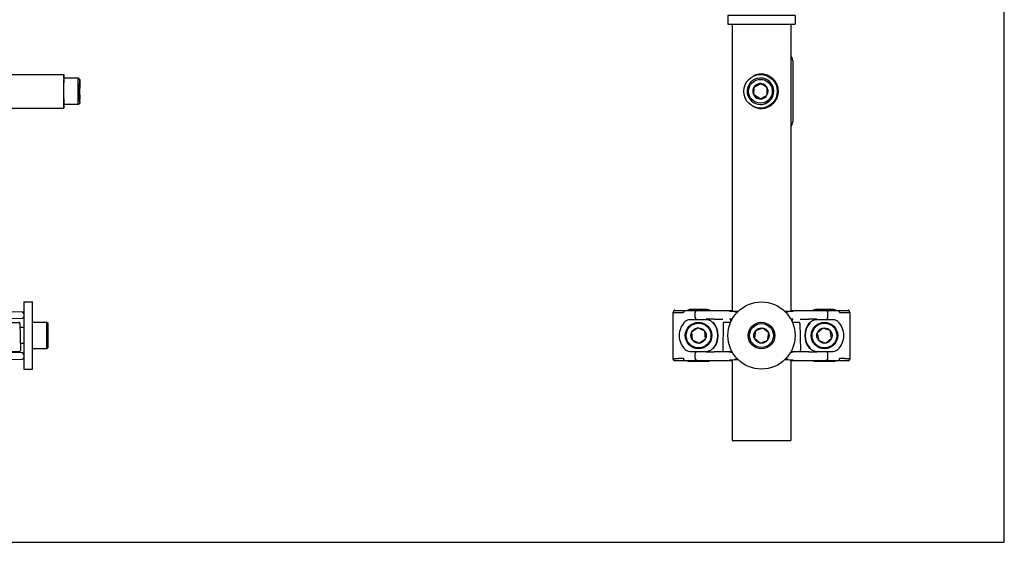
# Model space of a CAD drawing. Header units: inches. Extents: x 0 to 22, y 0 to 17.
# Tile 7 of 8: x 7.3 to 22, y 0 to 7.8. Entities that reach past the tile are written whole.
import ezdxf

# ---------------------------------------------------------------- set-up
doc = ezdxf.new("R2010")
doc.units = ezdxf.units.IN
doc.header["$LTSCALE"] = 1.21
doc.header["$MEASUREMENT"] = 0
doc.layers.get('0').update_dxf_attribs({"linetype": 'CONTINUOUS'})
for name, color, linetype in [('206380_1_BL3', 7, 'CONTINUOUS'), ('206381_206381_1_BL6', 7, 'CONTINUOUS'), ('206383_X26128_1_BL1', 7, 'CONTINUOUS'), ('206385_0_875OD_1_BL2', 7, 'CONTINUOUS'), ('206685_1_BL14', 7, 'CONTINUOUS'), ('206685_1_BL5', 7, 'CONTINUOUS'), ('206692_1_BL12', 7, 'CONTINUOUS'), ('807_2859_91760A321_1_BL8', 7, 'CONTINUOUS'), ('807_2859_91760A321_1_BL9', 7, 'CONTINUOUS'), ('911_710_911_710_1_BL11', 7, 'CONTINUOUS'), ('911_710_911_710_1_BL4', 7, 'CONTINUOUS'), ('9206XXM_9206150M_1_BL0', 7, 'CONTINUOUS'), ('9206XXM_920616M_1_BL7', 7, 'CONTINUOUS')]:
    doc.layers.add(name, color=color, linetype=linetype)

# ---------------------------------------------------------------- blocks, each defined once
blk = doc.blocks.new('9206XXM_9206150M_1_BL0', base_point=(10.317, 9.972))
at = {"layer": '9206XXM_9206150M_1_BL0', "color": 7, "linetype": 'CONTINUOUS'}
for p, q in [((8.212, 6.909), (7.995, 6.909)), ((8.212, 6.909), (8.212, 6.909)), ((8.231, 6.889), (8.212, 6.909)), ((7.994, 6.841), (7.994, 6.837)), ((8.231, 6.826), (8.231, 6.826)), ((8.231, 6.826), (8.231, 6.826)), ((8.231, 6.826), (8.231, 6.82)), ((8.231, 6.82), (8.231, 6.812)), ((8.231, 6.812), (8.231, 6.772)), ((8.231, 6.766), (8.232, 6.766)), ((8.233, 6.831), (8.233, 6.814)), ((8.233, 6.777), (8.233, 6.766)), ((8.233, 6.766), (8.233, 6.757)), ((18.269, 6.659), (18.273, 6.772)), ((18.273, 6.772), (18.272, 6.772)), ((18.372, 6.825), (18.273, 6.772)), ((8.231, 6.659), (8.231, 6.609)), ((8.231, 6.652), (8.232, 6.652)), ((8.231, 6.609), (8.231, 6.6)), ((8.231, 6.598), (8.232, 6.604)), ((8.231, 6.6), (8.231, 6.598)), ((8.231, 6.598), (8.231, 6.598)), ((8.232, 6.612), (8.232, 6.652)), ((8.232, 6.604), (8.232, 6.612)), ((8.233, 6.613), (8.233, 6.596)), ((18.269, 6.659), (18.268, 6.659)), ((18.365, 6.599), (18.269, 6.659)), ((8.212, 6.515), (7.995, 6.515)), ((8.231, 6.535), (8.212, 6.515)), ((8.212, 6.515), (8.212, 6.515))]:
    blk.add_line(p, q, dxfattribs=at)
blk.add_circle((18.368, 6.712), 0.177, dxfattribs=at)
for centre, radius, start, end in [((18.368, 6.712), 0.197, 298.1057, 269.9972), ((18.37, 6.712), 0.197, 270.0021, 89.9987), ((13.33, 6.805), 5.336, 179.1339, 179.6095), ((13.055, 6.795), 4.825, 179.1347, 179.6122), ((20.361, 6.712), 12.131, 179.7152, 180.2517), ((8.416, 6.674), 0.205, 153.4013, 154.5559), ((8.31, 6.841), 0.108, 222.4654, 223.8465), ((-3.898, 6.712), 12.131, 359.7152, 0.2517), ((-5.105, 6.733), 13.338, 0.1891, 0.3499), ((-11.553, 6.712), 19.786, 359.8256, 0.1283), ((18.368, 6.712), 0.114, 118.1045, 88.1027), ((6.105, 7.118), 12.172, 357.8367, 358.3717), ((5.784, 30.278), 26.617, 297.9808, 298.1033), ((18.368, 6.712), 0.114, 88.1035, 118.1058), ((4.988, 31.759), 28.299, 298.1109, 298.2257), ((6.256, -12.749), 23.021, 57.9617, 58.2446), ((6.302, 7.111), 12.172, 357.8367, 358.3717), ((8.416, 6.744), 0.205, 205.4579, 206.5716), ((8.3, 6.579), 0.1, 132.8366, 134.2017), ((-6.567, 6.698), 14.8, 359.6715, 359.8218), ((6.152, -12.917), 23.021, 57.9617, 58.2446), ((4.894, 31.949), 28.708, 297.9852, 298.0989), ((6.005, 29.86), 26.341, 298.1066, 298.23), ((3.407, 6.629), 4.825, 359.1347, 359.6122), ((18.368, 6.712), 0.197, 270.0006, 298.1063)]:
    blk.add_arc(centre, radius, start, end, dxfattribs=at)
for points, knots in [([(7.995, 6.909), (7.995, 6.909), (7.995, 6.909), (7.995, 6.909), (7.995, 6.909), (7.995, 6.909), (7.995, 6.908), (7.995, 6.908), (7.995, 6.907), (7.995, 6.907), (7.995, 6.906), (7.995, 6.904), (7.995, 6.903), (7.995, 6.901), (7.995, 6.899), (7.995, 6.896), (7.994, 6.891), (7.994, 6.888), (7.994, 6.886)], [0, 0, 0, 0, 0.001503, 0.004694, 0.009796, 0.016851, 0.02587, 0.036859, 0.064745, 0.100501, 0.144109, 0.195548, 0.254795, 0.321816, 0.39652, 0.568541, 0.769991, 1, 1, 1, 1]), ([(8.211, 6.886), (8.211, 6.888), (8.211, 6.891), (8.211, 6.896), (8.211, 6.899), (8.211, 6.901), (8.211, 6.903), (8.211, 6.904), (8.211, 6.906), (8.211, 6.907), (8.212, 6.907), (8.212, 6.908), (8.212, 6.908), (8.212, 6.909), (8.212, 6.909), (8.212, 6.909), (8.212, 6.909), (8.212, 6.909), (8.212, 6.909)], [0, 0, 0, 0, 0.230028, 0.431491, 0.603518, 0.67822, 0.745238, 0.804482, 0.855918, 0.899523, 0.935276, 0.963159, 0.974145, 0.983162, 0.990214, 0.995312, 0.9985, 1, 1, 1, 1]), ([(8.212, 6.515), (8.212, 6.515), (8.212, 6.515), (8.212, 6.515), (8.212, 6.515), (8.212, 6.516), (8.212, 6.516), (8.212, 6.516), (8.212, 6.517), (8.211, 6.517), (8.211, 6.518), (8.211, 6.52), (8.211, 6.521), (8.211, 6.524), (8.211, 6.526), (8.211, 6.529), (8.211, 6.532), (8.211, 6.535), (8.211, 6.541), (8.211, 6.548), (8.211, 6.557), (8.211, 6.568), (8.21, 6.579), (8.21, 6.592), (8.21, 6.605), (8.21, 6.619), (8.21, 6.639), (8.21, 6.665), (8.21, 6.697), (8.21, 6.729), (8.21, 6.761), (8.21, 6.791), (8.21, 6.82), (8.21, 6.845), (8.211, 6.867), (8.211, 6.88), (8.211, 6.886)], [0, 0, 0, 0, 0.000056, 0.000155, 0.000511, 0.00109, 0.001894, 0.002923, 0.004177, 0.005656, 0.00736, 0.011439, 0.016412, 0.02227, 0.029001, 0.036593, 0.045031, 0.054302, 0.064394, 0.086966, 0.11258, 0.141066, 0.172234, 0.205861, 0.241721, 0.27957, 0.319144, 0.402379, 0.489146, 0.577071, 0.663742, 0.746791, 0.823939, 0.893063, 0.952313, 1, 1, 1, 1]), ([(8.23, 6.593), (8.23, 6.611), (8.23, 6.65), (8.23, 6.71), (8.23, 6.771), (8.23, 6.81), (8.23, 6.828)], [0, 0, 0, 0, 0.231162, 0.498014, 0.76589, 1, 1, 1, 1]), ([(8.231, 6.889), (8.231, 6.889), (8.231, 6.889), (8.231, 6.889), (8.231, 6.889), (8.232, 6.889), (8.232, 6.889), (8.232, 6.888), (8.232, 6.888), (8.232, 6.887), (8.232, 6.886), (8.232, 6.885), (8.232, 6.883), (8.232, 6.88), (8.232, 6.877), (8.232, 6.874), (8.232, 6.87), (8.232, 6.865), (8.232, 6.86), (8.232, 6.853), (8.232, 6.843), (8.233, 6.835), (8.233, 6.831)], [0, 0, 0, 0, 0.000689, 0.001846, 0.003493, 0.005638, 0.011428, 0.019222, 0.029018, 0.040814, 0.054604, 0.070383, 0.107885, 0.153217, 0.206235, 0.266795, 0.334749, 0.409937, 0.492141, 0.581125, 0.778493, 1, 1, 1, 1]), ([(8.231, 6.868), (8.231, 6.87), (8.231, 6.873), (8.231, 6.877), (8.231, 6.881), (8.231, 6.884), (8.231, 6.885), (8.231, 6.886), (8.231, 6.887), (8.231, 6.888), (8.231, 6.888), (8.231, 6.889), (8.231, 6.889), (8.231, 6.889), (8.231, 6.889), (8.231, 6.889), (8.231, 6.889), (8.231, 6.889), (8.231, 6.889), (8.231, 6.889), (8.231, 6.889), (8.231, 6.889)], [0, 0, 0, 0, 0.233642, 0.437712, 0.611294, 0.753475, 0.812531, 0.863503, 0.906367, 0.941101, 0.955413, 0.967687, 0.977923, 0.986123, 0.992293, 0.994624, 0.996461, 0.997817, 0.998733, 0.999341, 1, 1, 1, 1]), ([(8.232, 6.766), (8.232, 6.773), (8.232, 6.783), (8.232, 6.796), (8.232, 6.804), (8.232, 6.811), (8.232, 6.817), (8.232, 6.821), (8.232, 6.823), (8.232, 6.824)], [0, 0, 0, 0, 0.364298, 0.52265, 0.66211, 0.780957, 0.877684, 0.951047, 1, 1, 1, 1]), ([(7.994, 6.6), (7.994, 6.594), (7.994, 6.584), (7.994, 6.573), (7.994, 6.565), (7.994, 6.557), (7.994, 6.55), (7.994, 6.544), (7.994, 6.538), (7.995, 6.533), (7.995, 6.528), (7.995, 6.525), (7.995, 6.522), (7.995, 6.521), (7.995, 6.52), (7.995, 6.519), (7.995, 6.518), (7.995, 6.517), (7.995, 6.516), (7.995, 6.516), (7.995, 6.516), (7.995, 6.515), (7.995, 6.515), (7.995, 6.515), (7.995, 6.515), (7.995, 6.515)], [0, 0, 0, 0, 0.22006, 0.321879, 0.417715, 0.507204, 0.590043, 0.665943, 0.734616, 0.795791, 0.84927, 0.894872, 0.914664, 0.932419, 0.948118, 0.961752, 0.973313, 0.982795, 0.990195, 0.993112, 0.995508, 0.997383, 0.998741, 0.999594, 1, 1, 1, 1]), ([(8.231, 6.535), (8.231, 6.535), (8.231, 6.535), (8.231, 6.535), (8.231, 6.535), (8.231, 6.535), (8.231, 6.535), (8.231, 6.535), (8.231, 6.535), (8.231, 6.536), (8.231, 6.536), (8.231, 6.536), (8.231, 6.537), (8.231, 6.538), (8.231, 6.539), (8.231, 6.541), (8.231, 6.543), (8.231, 6.546), (8.231, 6.55), (8.231, 6.554), (8.231, 6.558), (8.231, 6.563), (8.23, 6.571), (8.23, 6.581), (8.23, 6.589), (8.23, 6.593)], [0, 0, 0, 0, 0.000358, 0.000594, 0.000934, 0.001972, 0.003518, 0.005582, 0.008165, 0.01127, 0.014897, 0.023717, 0.034621, 0.047606, 0.062667, 0.09899, 0.143503, 0.196056, 0.256494, 0.324661, 0.400393, 0.483464, 0.573625, 0.774214, 1, 1, 1, 1]), ([(8.232, 6.556), (8.232, 6.554), (8.232, 6.551), (8.232, 6.547), (8.232, 6.544), (8.232, 6.542), (8.232, 6.54), (8.232, 6.539), (8.232, 6.538), (8.232, 6.537), (8.232, 6.536), (8.232, 6.536), (8.232, 6.536), (8.232, 6.535), (8.232, 6.535), (8.231, 6.535), (8.231, 6.535), (8.231, 6.535), (8.231, 6.535)], [0, 0, 0, 0, 0.226349, 0.425134, 0.595529, 0.669823, 0.736711, 0.796101, 0.847955, 0.89225, 0.928967, 0.958087, 0.969794, 0.9796, 0.987505, 0.993517, 0.997657, 1, 1, 1, 1])]:
    blk.add_open_spline(points, degree=3, knots=knots, dxfattribs=at)
blk = doc.blocks.new('206383_X26128_1_BL1', base_point=(10.388, 9.928))
at = {"layer": '206383_X26128_1_BL1', "color": 7, "linetype": 'CONTINUOUS'}
blk.add_line((18.851, 7.168), (18.851, 6.256), dxfattribs=at)
for centre, start, end in [((18.739, 7.168), 359.9997, 42.2869), ((18.739, 6.256), 317.7146, 359.9988)]:
    blk.add_arc(centre, 0.111, start, end, dxfattribs=at)
blk = doc.blocks.new('206385_0_875OD_1_BL2', base_point=(12.397, 4.615))
at = {"layer": '206385_0_875OD_1_BL2', "color": 7, "linetype": 'CONTINUOUS'}
for p, q in [((5.972, 7.712), (5.972, 6.967)), ((6.847, 7.712), (6.847, 6.967)), ((17.947, 7.712), (17.947, 3.436)), ((18.822, 7.712), (18.822, 3.436)), ((6.845, 6.962), (6.847, 6.967)), ((6.847, 6.967), (6.847, 6.967)), ((5.972, 6.457), (5.972, 3.442)), ((6.847, 6.457), (6.845, 6.462)), ((6.847, 6.457), (6.847, 3.434)), ((6.847, 6.457), (6.847, 6.457)), ((5.972, 3.322), (5.972, 3.273)), ((6.847, 3.329), (6.847, 3.273)), ((17.947, 3.327), (17.947, 3.319)), ((18.822, 3.327), (18.822, 3.318)), ((5.972, 2.84), (5.972, 2.832)), ((6.847, 2.84), (6.847, 2.824)), ((17.947, 2.835), (17.947, 2.826)), ((18.822, 2.835), (18.822, 2.826)), ((5.972, 2.712), (5.972, 1.517)), ((6.847, 2.719), (6.847, 1.517)), ((17.947, 2.717), (17.947, 1.517)), ((18.822, 2.717), (18.822, 1.517)), ((5.972, 1.517), (6.847, 1.517)), ((17.947, 1.517), (18.822, 1.517))]:
    blk.add_line(p, q, dxfattribs=at)
for centre, radius, start, end in [((18.388, 6.711), 0.256, 95.6608, 110.1757), ((18.38, 6.711), 0.256, 92.2893, 94.9746), ((18.388, 6.712), 0.256, 92.8241, 95.6534), ((18.38, 6.712), 0.255, 90.001, 92.2901), ((18.38, 6.712), 0.255, 84.7034, 89.9869), ((18.388, 6.713), 0.256, 249.8324, 264.3349), ((18.38, 6.713), 0.256, 264.6644, 267.7002), ((18.388, 6.712), 0.255, 264.3415, 267.1747), ((18.38, 6.712), 0.255, 267.6995, 269.9986), ((18.38, 6.713), 0.256, 269.9965, 278.2207)]:
    blk.add_arc(centre, radius, start, end, dxfattribs=at)
for points, knots in [([(6.052, 6.712), (6.052, 6.729), (6.05, 6.754), (6.044, 6.787), (6.039, 6.81), (6.033, 6.832), (6.026, 6.853), (6.018, 6.872), (6.01, 6.89), (6.003, 6.907), (5.997, 6.919), (5.992, 6.929), (5.989, 6.935), (5.986, 6.941), (5.983, 6.946), (5.981, 6.95), (5.979, 6.955), (5.977, 6.958), (5.975, 6.961), (5.974, 6.963), (5.974, 6.964), (5.973, 6.965), (5.973, 6.965), (5.973, 6.966), (5.972, 6.966), (5.972, 6.967), (5.972, 6.967), (5.972, 6.967), (5.972, 6.967), (5.972, 6.967)], [0, 0, 0, 0, 0.186986, 0.278272, 0.367059, 0.452683, 0.534518, 0.611946, 0.684466, 0.751487, 0.812215, 0.839958, 0.865822, 0.889711, 0.911528, 0.931175, 0.948552, 0.963557, 0.976087, 0.981392, 0.986042, 0.990033, 0.99336, 0.996022, 0.998016, 0.998761, 0.99934, 0.999751, 1, 1, 1, 1]), ([(6.847, 6.967), (6.847, 6.967), (6.847, 6.967), (6.847, 6.967), (6.847, 6.967), (6.847, 6.967), (6.847, 6.967), (6.846, 6.966), (6.846, 6.966), (6.846, 6.965), (6.845, 6.964), (6.844, 6.963), (6.844, 6.962), (6.843, 6.961), (6.842, 6.958), (6.84, 6.955), (6.837, 6.951), (6.835, 6.947), (6.832, 6.942), (6.829, 6.936), (6.825, 6.93), (6.822, 6.923), (6.818, 6.916), (6.813, 6.906), (6.806, 6.892), (6.798, 6.874), (6.79, 6.854), (6.783, 6.833), (6.776, 6.811), (6.771, 6.787), (6.766, 6.763), (6.764, 6.738), (6.763, 6.721), (6.763, 6.712)], [0, 0, 0, 0, 0.000164, 0.000486, 0.000975, 0.001633, 0.00246, 0.003456, 0.005956, 0.00913, 0.012975, 0.01749, 0.022669, 0.028502, 0.034976, 0.049798, 0.067031, 0.086573, 0.10832, 0.132171, 0.158024, 0.18578, 0.215336, 0.246586, 0.313741, 0.386459, 0.464127, 0.546184, 0.632007, 0.721003, 0.812503, 0.905845, 1, 1, 1, 1]), ([(18.358, 6.966), (18.349, 6.965), (18.33, 6.963), (18.302, 6.955), (18.275, 6.945), (18.259, 6.936), (18.25, 6.931)], [0, 0, 0, 0, 0.25331, 0.504678, 0.75363, 1, 1, 1, 1]), ([(18.636, 6.712), (18.636, 6.728), (18.634, 6.752), (18.626, 6.783), (18.619, 6.806), (18.609, 6.827), (18.597, 6.847), (18.584, 6.866), (18.569, 6.884), (18.553, 6.901), (18.535, 6.915), (18.516, 6.929), (18.495, 6.94), (18.474, 6.95), (18.451, 6.957), (18.428, 6.963), (18.412, 6.965), (18.404, 6.966)], [0, 0, 0, 0, 0.127717, 0.191037, 0.253781, 0.31593, 0.377596, 0.438908, 0.500053, 0.561226, 0.622594, 0.684316, 0.746493, 0.809172, 0.872368, 0.936012, 1, 1, 1, 1]), ([(5.972, 6.457), (5.972, 6.457), (5.972, 6.457), (5.972, 6.457), (5.972, 6.458), (5.973, 6.458), (5.973, 6.459), (5.973, 6.46), (5.974, 6.461), (5.974, 6.462), (5.975, 6.464), (5.977, 6.466), (5.979, 6.47), (5.981, 6.474), (5.983, 6.479), (5.986, 6.484), (5.989, 6.49), (5.992, 6.496), (5.997, 6.505), (6.003, 6.518), (6.011, 6.534), (6.018, 6.552), (6.026, 6.571), (6.033, 6.592), (6.039, 6.614), (6.045, 6.638), (6.049, 6.662), (6.051, 6.687), (6.052, 6.704), (6.052, 6.712)], [0, 0, 0, 0, 0.000288, 0.000739, 0.002141, 0.004209, 0.006943, 0.01034, 0.014399, 0.019116, 0.024484, 0.037123, 0.052218, 0.069669, 0.089378, 0.111245, 0.135173, 0.161066, 0.188825, 0.24954, 0.316498, 0.388948, 0.466305, 0.548022, 0.633486, 0.722115, 0.813246, 0.906218, 1, 1, 1, 1]), ([(6.763, 6.712), (6.763, 6.695), (6.765, 6.67), (6.771, 6.637), (6.776, 6.613), (6.783, 6.591), (6.79, 6.57), (6.798, 6.551), (6.806, 6.533), (6.813, 6.519), (6.818, 6.508), (6.822, 6.501), (6.825, 6.494), (6.829, 6.488), (6.832, 6.482), (6.835, 6.477), (6.837, 6.473), (6.84, 6.469), (6.842, 6.466), (6.843, 6.464), (6.844, 6.462), (6.844, 6.461), (6.845, 6.46), (6.846, 6.459), (6.846, 6.458), (6.846, 6.458), (6.847, 6.458), (6.847, 6.457), (6.847, 6.457), (6.847, 6.457), (6.847, 6.457), (6.847, 6.457), (6.847, 6.457)], [0, 0, 0, 0, 0.187363, 0.278853, 0.367856, 0.453704, 0.535763, 0.613413, 0.686142, 0.753329, 0.784591, 0.814155, 0.841915, 0.867773, 0.891629, 0.913384, 0.932934, 0.950177, 0.965006, 0.971483, 0.977317, 0.982495, 0.98701, 0.990857, 0.994034, 0.996537, 0.997535, 0.998364, 0.999023, 0.999513, 0.999836, 1, 1, 1, 1]), ([(18.417, 6.46), (18.425, 6.461), (18.44, 6.464), (18.462, 6.47), (18.483, 6.478), (18.504, 6.489), (18.523, 6.5), (18.541, 6.514), (18.558, 6.528), (18.574, 6.545), (18.587, 6.562), (18.604, 6.587), (18.621, 6.621), (18.631, 6.658), (18.635, 6.689), (18.636, 6.704), (18.636, 6.712)], [0, 0, 0, 0, 0.063867, 0.12735, 0.190373, 0.252891, 0.314933, 0.376562, 0.437914, 0.499119, 0.560345, 0.621783, 0.745779, 0.87197, 0.9359, 1, 1, 1, 1]), ([(18.25, 6.493), (18.258, 6.488), (18.275, 6.48), (18.301, 6.469), (18.328, 6.462), (18.347, 6.459), (18.357, 6.458)], [0, 0, 0, 0, 0.246359, 0.4953, 0.746652, 1, 1, 1, 1])]:
    blk.add_open_spline(points, degree=3, knots=knots, dxfattribs=at)
blk = doc.blocks.new('206380_1_BL3', base_point=(12.265, 8.631))
at = {"layer": '206380_1_BL3', "color": 7, "linetype": 'CONTINUOUS'}
for p, q in [((4.831, 3.452), (7.373, 3.429)), ((7.398, 3.404), (7.398, 3.378)), ((17.069, 2.727), (17.069, 3.427)), ((17.094, 3.452), (17.947, 3.452)), ((17.396, 3.346), (17.396, 3.418)), ((17.914, 3.437), (17.913, 3.437)), ((17.916, 3.437), (17.914, 3.437)), ((17.919, 3.437), (17.916, 3.437)), ((17.923, 3.437), (17.919, 3.437)), ((17.928, 3.437), (17.923, 3.437)), ((17.937, 3.436), (17.928, 3.437)), ((17.951, 3.436), (17.937, 3.436)), ((17.967, 3.436), (17.951, 3.436)), ((17.986, 3.435), (17.967, 3.436)), ((17.985, 3.429), (18.03, 3.429)), ((18.009, 3.435), (17.986, 3.435)), ((18.036, 3.435), (18.009, 3.435)), ((18.759, 3.435), (18.733, 3.435)), ((18.738, 3.429), (18.783, 3.429)), ((18.783, 3.435), (18.759, 3.435)), ((18.803, 3.436), (18.783, 3.435)), ((18.82, 3.436), (18.803, 3.436)), ((18.831, 3.436), (18.82, 3.436)), ((18.822, 3.452), (19.674, 3.452)), ((18.84, 3.437), (18.831, 3.436)), ((18.846, 3.437), (18.84, 3.437)), ((18.85, 3.437), (18.846, 3.437)), ((18.852, 3.437), (18.85, 3.437)), ((18.854, 3.437), (18.852, 3.437)), ((18.857, 3.437), (18.856, 3.437)), ((18.858, 3.437), (18.858, 3.437)), ((19.372, 3.346), (19.372, 3.418)), ((19.699, 3.427), (19.699, 2.727)), ((5.721, 3.319), (7.373, 3.334)), ((17.557, 3.313), (17.318, 3.313)), ((17.68, 3.32), (17.56, 3.319)), ((17.68, 3.32), (17.809, 3.32)), ((17.91, 3.326), (17.91, 3.326)), ((17.911, 3.326), (17.912, 3.326)), ((17.912, 3.326), (17.914, 3.326)), ((17.914, 3.326), (17.915, 3.326)), ((17.915, 3.326), (17.918, 3.326)), ((17.916, 3.313), (17.944, 3.313)), ((17.918, 3.326), (17.921, 3.326)), ((17.921, 3.326), (17.927, 3.327)), ((17.927, 3.327), (17.935, 3.327)), ((17.935, 3.327), (17.946, 3.327)), ((17.946, 3.327), (17.952, 3.327)), ((18.817, 3.327), (18.829, 3.327)), ((18.825, 3.313), (18.853, 3.313)), ((18.829, 3.327), (18.838, 3.327)), ((18.838, 3.327), (18.845, 3.326)), ((18.845, 3.326), (18.848, 3.326)), ((18.848, 3.326), (18.852, 3.326)), ((18.852, 3.326), (18.853, 3.326)), ((18.853, 3.326), (18.855, 3.326)), ((18.959, 3.32), (19.089, 3.32)), ((19.208, 3.319), (19.089, 3.32)), ((19.45, 3.313), (19.211, 3.313)), ((7.373, 2.819), (5.721, 2.834)), ((17.318, 2.84), (17.557, 2.84)), ((17.396, 2.736), (17.396, 2.808)), ((17.56, 2.834), (17.68, 2.833)), ((17.809, 2.833), (17.68, 2.833)), ((17.915, 2.827), (17.913, 2.827)), ((17.917, 2.827), (17.915, 2.827)), ((17.92, 2.827), (17.917, 2.827)), ((17.924, 2.827), (17.92, 2.827)), ((17.93, 2.826), (17.924, 2.827)), ((17.939, 2.826), (17.93, 2.826)), ((17.952, 2.826), (17.939, 2.826)), ((18.822, 2.826), (18.817, 2.826)), ((18.833, 2.826), (18.822, 2.826)), ((18.842, 2.827), (18.833, 2.826)), ((18.847, 2.827), (18.842, 2.827)), ((18.851, 2.827), (18.847, 2.827)), ((18.853, 2.827), (18.851, 2.827)), ((18.855, 2.827), (18.853, 2.827)), ((18.856, 2.827), (18.855, 2.827)), ((18.857, 2.827), (18.856, 2.827)), ((18.858, 2.827), (18.858, 2.827)), ((19.089, 2.833), (18.959, 2.833)), ((19.089, 2.833), (19.208, 2.834)), ((19.211, 2.84), (19.45, 2.84)), ((19.372, 2.736), (19.372, 2.808)), ((4.831, 2.702), (7.373, 2.724)), ((7.398, 2.775), (7.398, 2.749)), ((17.947, 2.702), (17.094, 2.702)), ((17.91, 2.716), (17.91, 2.716)), ((17.911, 2.716), (17.912, 2.716)), ((17.912, 2.716), (17.914, 2.716)), ((17.914, 2.716), (17.915, 2.716)), ((17.915, 2.716), (17.918, 2.716)), ((17.918, 2.716), (17.921, 2.716)), ((17.921, 2.716), (17.927, 2.717)), ((17.927, 2.717), (17.935, 2.717)), ((17.935, 2.717), (17.946, 2.717)), ((17.946, 2.717), (17.962, 2.717)), ((17.962, 2.717), (17.982, 2.718)), ((17.982, 2.718), (18.005, 2.718)), ((18.03, 2.724), (17.985, 2.724)), ((18.733, 2.718), (18.76, 2.718)), ((18.783, 2.724), (18.738, 2.724)), ((18.76, 2.718), (18.782, 2.718)), ((18.782, 2.718), (18.801, 2.717)), ((18.801, 2.717), (18.818, 2.717)), ((18.818, 2.717), (18.831, 2.717)), ((19.674, 2.702), (18.822, 2.702)), ((18.831, 2.717), (18.84, 2.717)), ((18.84, 2.717), (18.846, 2.716)), ((18.846, 2.716), (18.85, 2.716)), ((18.85, 2.716), (18.853, 2.716)), ((18.853, 2.716), (18.854, 2.716)), ((18.854, 2.716), (18.856, 2.716))]:
    blk.add_line(p, q, dxfattribs=at)
for points in [[(17.913, 3.437), (17.912, 3.437), (17.911, 3.437), (17.911, 3.437), (17.91, 3.437), (17.91, 3.437), (17.91, 3.437), (17.91, 3.437)], [(18.856, 3.437), (18.855, 3.437), (18.854, 3.437)], [(18.858, 3.437), (18.858, 3.437), (18.858, 3.437), (18.858, 3.437), (18.858, 3.437), (18.857, 3.437), (18.857, 3.437)], [(17.91, 3.326), (17.91, 3.326), (17.91, 3.326), (17.91, 3.326), (17.911, 3.326), (17.911, 3.326), (17.911, 3.326)], [(18.855, 3.326), (18.856, 3.326), (18.857, 3.326), (18.857, 3.326), (18.858, 3.326), (18.858, 3.326), (18.858, 3.326), (18.858, 3.326), (18.858, 3.326)], [(17.913, 2.827), (17.912, 2.827), (17.912, 2.827), (17.911, 2.827), (17.911, 2.827), (17.91, 2.827), (17.91, 2.827), (17.91, 2.827), (17.91, 2.827)], [(18.858, 2.827), (18.858, 2.827), (18.858, 2.827), (18.858, 2.827), (18.858, 2.827), (18.857, 2.827), (18.857, 2.827)], [(17.91, 2.716), (17.91, 2.716), (17.91, 2.716), (17.91, 2.716), (17.911, 2.716), (17.911, 2.716), (17.911, 2.716)], [(18.005, 2.718), (18.033, 2.718), (18.036, 2.718)], [(18.856, 2.716), (18.857, 2.716), (18.857, 2.716), (18.858, 2.716), (18.858, 2.716), (18.858, 2.716), (18.858, 2.716), (18.858, 2.716)]]:
    blk.add_lwpolyline(points, dxfattribs=at)
for centre, radius, start, end in [((7.373, 3.404), 0.025, 0, 89.5), ((17.098, 3.423), 0.025, 135.0018, 179.9956), ((17.421, 3.418), 0.025, 89.9981, 179.9996), ((19.347, 3.418), 0.025, 0.0006, 90.0021), ((19.671, 3.423), 0.025, 0.0049, 89.9951), ((7.373, 3.359), 0.025, 270.5, 360), ((17.447, 3.077), 0.288, 133.5992, 226.4008), ((17.318, 3.212), 0.101, 90, 133.5992), ((17.421, 3.346), 0.025, 180.0006, 270.0021), ((17.563, 3.175), 0.135, 40.0716, 42.5562), ((17.447, 3.077), 0.288, 319.9326, 40.0674), ((17.447, 3.077), 0.294, 318.7126, 41.2874), ((19.322, 3.077), 0.294, 138.7126, 221.2874), ((19.322, 3.077), 0.288, 139.9326, 220.0674), ((19.205, 3.175), 0.135, 137.4438, 139.9284), ((19.347, 3.346), 0.025, 269.9981, 359.9996), ((19.45, 3.212), 0.101, 46.4008, 90), ((19.322, 3.077), 0.288, 313.5992, 46.4008), ((7.373, 2.794), 0.025, 1.3107, 89.5), ((17.318, 2.942), 0.101, 226.4008, 270), ((17.421, 2.808), 0.025, 89.9981, 179.9996), ((17.563, 2.978), 0.135, 317.4438, 319.9284), ((19.205, 2.978), 0.135, 220.0716, 222.5562), ((19.347, 2.808), 0.025, 0.0006, 90.0021), ((19.45, 2.942), 0.101, 270, 313.5992), ((7.373, 2.749), 0.025, 270.5, 360), ((17.098, 2.73), 0.025, 180.0049, 269.9951), ((17.421, 2.736), 0.025, 180.0006, 270.0021), ((19.347, 2.736), 0.025, 269.9981, 359.9996), ((19.671, 2.73), 0.025, 315.0018, 359.9956)]:
    blk.add_arc(centre, radius, start, end, dxfattribs=at)
for centre, major_axis, start_param, end_param in [((17.094, 3.427), (-0.0177, 0.0177), -0.78536, 0.78536), ((19.674, 3.427), (0.0177, 0.0177), -0.78536, 0.78536), ((17.094, 2.727), (0.0177, 0.0177), -3.926953, -2.356233), ((19.674, 2.727), (-0.0177, 0.0177), -3.926953, -2.356233)]:
    blk.add_ellipse(centre, major_axis=major_axis, ratio=0.999924, start_param=start_param, end_param=end_param, dxfattribs=at)
for points, knots in [([(17.073, 3.423), (17.073, 3.423), (17.073, 3.423), (17.073, 3.423), (17.073, 3.423), (17.074, 3.423), (17.074, 3.423), (17.075, 3.423), (17.076, 3.422), (17.077, 3.422), (17.079, 3.422), (17.081, 3.422), (17.083, 3.422), (17.086, 3.422), (17.09, 3.422), (17.096, 3.422), (17.103, 3.421), (17.112, 3.421), (17.122, 3.421), (17.133, 3.421), (17.145, 3.421), (17.158, 3.42), (17.173, 3.42), (17.193, 3.42), (17.21, 3.42), (17.221, 3.42)], [0, 0, 0, 0, 0.000754, 0.001961, 0.003646, 0.005816, 0.008474, 0.011624, 0.019395, 0.029133, 0.040836, 0.054502, 0.070126, 0.087698, 0.10721, 0.15202, 0.204481, 0.264494, 0.331936, 0.406686, 0.488608, 0.577552, 0.673365, 0.77587, 1, 1, 1, 1]), ([(17.24, 3.445), (17.238, 3.445), (17.236, 3.444), (17.232, 3.443), (17.229, 3.44), (17.226, 3.437), (17.224, 3.433), (17.222, 3.429), (17.221, 3.424), (17.221, 3.421), (17.221, 3.42)], [0, 0, 0, 0, 0.107946, 0.219063, 0.335188, 0.457617, 0.586427, 0.72083, 0.859489, 1, 1, 1, 1]), ([(19.542, 3.437), (19.541, 3.438), (19.539, 3.44), (19.536, 3.443), (19.533, 3.444), (19.53, 3.445), (19.529, 3.445)], [0, 0, 0, 0, 0.267452, 0.521333, 0.763986, 1, 1, 1, 1]), ([(19.548, 3.42), (19.548, 3.421), (19.548, 3.424), (19.546, 3.431), (19.544, 3.435), (19.542, 3.437)], [0, 0, 0, 0, 0.259656, 0.51556, 1, 1, 1, 1]), ([(19.548, 3.42), (19.559, 3.42), (19.575, 3.42), (19.596, 3.42), (19.61, 3.42), (19.623, 3.421), (19.635, 3.421), (19.646, 3.421), (19.656, 3.421), (19.665, 3.421), (19.673, 3.422), (19.679, 3.422), (19.683, 3.422), (19.685, 3.422), (19.687, 3.422), (19.69, 3.422), (19.691, 3.422), (19.693, 3.422), (19.694, 3.423), (19.694, 3.423), (19.695, 3.423), (19.695, 3.423), (19.695, 3.423), (19.695, 3.423), (19.696, 3.423), (19.696, 3.423)], [0, 0, 0, 0, 0.22413, 0.326635, 0.422448, 0.511392, 0.593314, 0.668064, 0.735506, 0.795519, 0.84798, 0.89279, 0.912302, 0.929874, 0.945498, 0.959164, 0.970867, 0.980605, 0.988376, 0.991526, 0.994184, 0.996354, 0.998039, 0.999246, 1, 1, 1, 1]), ([(17.663, 3.266), (17.656, 3.273), (17.641, 3.286), (17.615, 3.301), (17.587, 3.31), (17.567, 3.313), (17.557, 3.313)], [0, 0, 0, 0, 0.250082, 0.500033, 0.750027, 1, 1, 1, 1]), ([(19.211, 3.313), (19.201, 3.313), (19.182, 3.31), (19.153, 3.301), (19.127, 3.286), (19.112, 3.273), (19.106, 3.266)], [0, 0, 0, 0, 0.249973, 0.499967, 0.749918, 1, 1, 1, 1]), ([(17.557, 2.84), (17.567, 2.84), (17.587, 2.843), (17.615, 2.852), (17.641, 2.867), (17.656, 2.88), (17.663, 2.887)], [0, 0, 0, 0, 0.249973, 0.499967, 0.749918, 1, 1, 1, 1]), ([(19.106, 2.887), (19.112, 2.88), (19.127, 2.867), (19.153, 2.852), (19.182, 2.843), (19.201, 2.84), (19.211, 2.84)], [0, 0, 0, 0, 0.250082, 0.500033, 0.750027, 1, 1, 1, 1]), ([(17.221, 2.734), (17.21, 2.733), (17.193, 2.733), (17.173, 2.733), (17.158, 2.733), (17.145, 2.733), (17.133, 2.732), (17.122, 2.732), (17.112, 2.732), (17.103, 2.732), (17.096, 2.732), (17.09, 2.731), (17.086, 2.731), (17.083, 2.731), (17.081, 2.731), (17.079, 2.731), (17.077, 2.731), (17.076, 2.731), (17.075, 2.731), (17.074, 2.73), (17.074, 2.73), (17.073, 2.73), (17.073, 2.73), (17.073, 2.73), (17.073, 2.73), (17.073, 2.73)], [0, 0, 0, 0, 0.22413, 0.326635, 0.422448, 0.511392, 0.593314, 0.668064, 0.735506, 0.795519, 0.84798, 0.89279, 0.912302, 0.929874, 0.945498, 0.959164, 0.970867, 0.980605, 0.988376, 0.991526, 0.994184, 0.996354, 0.998039, 0.999246, 1, 1, 1, 1]), ([(17.221, 2.734), (17.221, 2.732), (17.221, 2.729), (17.222, 2.723), (17.224, 2.718), (17.226, 2.716)], [0, 0, 0, 0, 0.259656, 0.51556, 1, 1, 1, 1]), ([(17.226, 2.716), (17.227, 2.715), (17.229, 2.713), (17.232, 2.71), (17.236, 2.709), (17.238, 2.709), (17.24, 2.709)], [0, 0, 0, 0, 0.267452, 0.521333, 0.763986, 1, 1, 1, 1]), ([(19.529, 2.709), (19.53, 2.709), (19.533, 2.709), (19.536, 2.71), (19.539, 2.713), (19.542, 2.716), (19.545, 2.72), (19.547, 2.724), (19.548, 2.729), (19.548, 2.732), (19.548, 2.734)], [0, 0, 0, 0, 0.107947, 0.219065, 0.33519, 0.457618, 0.586428, 0.720831, 0.85949, 1, 1, 1, 1]), ([(19.696, 2.73), (19.696, 2.73), (19.695, 2.73), (19.695, 2.73), (19.695, 2.73), (19.695, 2.73), (19.694, 2.73), (19.694, 2.731), (19.693, 2.731), (19.691, 2.731), (19.69, 2.731), (19.687, 2.731), (19.685, 2.731), (19.683, 2.731), (19.679, 2.731), (19.673, 2.732), (19.665, 2.732), (19.656, 2.732), (19.646, 2.732), (19.635, 2.732), (19.623, 2.733), (19.61, 2.733), (19.596, 2.733), (19.575, 2.733), (19.559, 2.733), (19.548, 2.734)], [0, 0, 0, 0, 0.000754, 0.001961, 0.003646, 0.005816, 0.008474, 0.011624, 0.019395, 0.029133, 0.040836, 0.054502, 0.070126, 0.087698, 0.10721, 0.15202, 0.204481, 0.264494, 0.331936, 0.406686, 0.488608, 0.577552, 0.673365, 0.77587, 1, 1, 1, 1])]:
    blk.add_open_spline(points, degree=3, knots=knots, dxfattribs=at)
blk = doc.blocks.new('911_710_911_710_1_BL4', base_point=(13.141, 8.161))
at = {"layer": '911_710_911_710_1_BL4', "color": 7, "linetype": 'CONTINUOUS'}
for p, q in [((7.398, 3.577), (7.528, 3.577)), ((7.398, 3.577), (7.398, 3.404)), ((7.528, 2.577), (7.528, 3.577)), ((7.398, 3.378), (7.398, 2.775)), ((7.398, 2.749), (7.398, 2.577)), ((7.398, 2.577), (7.528, 2.577))]:
    blk.add_line(p, q, dxfattribs=at)
blk.add_circle((18.384, 3.077), 0.5, dxfattribs=at)
blk = doc.blocks.new('206685_1_BL5', base_point=(11.016, 7.596))
at = {"layer": '206685_1_BL5', "color": 7, "linetype": 'CONTINUOUS'}
for p, q in [((17.581, 3.462), (17.313, 3.462)), ((17.581, 2.691), (17.313, 2.691))]:
    blk.add_line(p, q, dxfattribs=at)
for centre, start, end in [((17.313, 3.403), 90, 125.1685), ((17.581, 3.403), 54.8315, 90), ((17.313, 2.75), 234.8315, 270), ((17.581, 2.75), 270, 305.1685)]:
    blk.add_arc(centre, 0.0591, start, end, dxfattribs=at)
blk = doc.blocks.new('206381_206381_1_BL6', base_point=(12.397, 3.057))
at = {"layer": '206381_206381_1_BL6', "color": 7, "linetype": 'CONTINUOUS'}
for p, q in [((5.838, 3.259), (5.831, 2.855)), ((5.853, 3.273), (7.326, 3.273)), ((7.341, 3.259), (7.348, 2.855)), ((17.813, 3.259), (17.806, 2.855)), ((17.925, 3.273), (17.828, 3.273)), ((18.941, 3.273), (18.843, 3.273)), ((18.956, 3.259), (18.963, 2.855)), ((5.846, 2.84), (7.333, 2.84)), ((17.821, 2.84), (17.944, 2.84)), ((18.824, 2.84), (18.948, 2.84))]:
    blk.add_line(p, q, dxfattribs=at)
for centre, start, end in [((5.853, 3.258), 90, 179), ((7.326, 3.258), 1, 90), ((17.828, 3.258), 90, 179), ((18.941, 3.258), 1, 90), ((5.846, 2.855), 179, 270), ((7.333, 2.855), 270, 1), ((17.821, 2.855), 179, 270), ((18.948, 2.855), 270, 1)]:
    blk.add_arc(centre, 0.015, start, end, dxfattribs=at)
blk = doc.blocks.new('9206XXM_920616M_1_BL7', base_point=(12.962, 3.077))
at = {"layer": '9206XXM_920616M_1_BL7', "color": 7, "linetype": 'CONTINUOUS'}
for p, q in [((7.744, 3.273), (7.528, 3.273)), ((7.764, 3.254), (7.744, 3.273)), ((7.744, 2.88), (7.744, 3.273)), ((7.764, 2.899), (7.764, 3.254)), ((7.398, 3.195), (7.342, 3.195)), ((18.297, 3.149), (18.278, 3.037)), ((18.403, 3.189), (18.297, 3.149)), ((18.491, 3.116), (18.403, 3.189)), ((18.472, 3.004), (18.491, 3.116)), ((7.398, 2.958), (7.346, 2.958)), ((18.278, 3.037), (18.365, 2.964)), ((18.365, 2.964), (18.472, 3.004)), ((7.744, 2.88), (7.528, 2.88)), ((7.764, 2.899), (7.744, 2.88))]:
    blk.add_line(p, q, dxfattribs=at)
for radius in [0.197, 0.177, 0.114]:
    blk.add_circle((18.384, 3.077), radius, dxfattribs=at)
blk = doc.blocks.new('807_2859_91760A321_1_BL8', base_point=(11.922, 8.59))
at = {"layer": '807_2859_91760A321_1_BL8', "color": 7, "linetype": 'CONTINUOUS'}
for p, q in [((19.3, 3.188), (19.214, 3.113)), ((19.214, 3.113), (19.236, 3.002)), ((19.407, 3.151), (19.3, 3.188)), ((19.429, 3.04), (19.407, 3.151)), ((19.236, 3.002), (19.344, 2.965)), ((19.344, 2.965), (19.429, 3.04))]:
    blk.add_line(p, q, dxfattribs=at)
for radius in [0.197, 0.185, 0.114]:
    blk.add_circle((19.322, 3.077), radius, dxfattribs=at)
blk = doc.blocks.new('807_2859_91760A321_1_BL9', base_point=(10.985, 7.653))
at = {"layer": '807_2859_91760A321_1_BL9', "color": 7, "linetype": 'CONTINUOUS'}
for p, q in [((17.438, 3.19), (17.344, 3.126)), ((17.344, 3.126), (17.353, 3.013)), ((17.541, 3.14), (17.438, 3.19)), ((17.549, 3.027), (17.541, 3.14)), ((17.353, 3.013), (17.455, 2.963)), ((17.455, 2.963), (17.549, 3.027))]:
    blk.add_line(p, q, dxfattribs=at)
for radius in [0.197, 0.185, 0.114]:
    blk.add_circle((17.447, 3.077), radius, dxfattribs=at)
blk = doc.blocks.new('911_710_911_710_1_BL11', base_point=(12.397, 10.729))
at = {"layer": '911_710_911_710_1_BL11', "color": 7, "linetype": 'CONTINUOUS'}
for p, q in [((5.91, 7.842), (5.91, 7.712)), ((6.91, 7.842), (5.91, 7.842)), ((6.91, 7.842), (6.91, 7.712)), ((17.884, 7.842), (17.884, 7.712)), ((18.884, 7.842), (17.884, 7.842)), ((18.884, 7.842), (18.884, 7.712)), ((5.91, 7.712), (6.91, 7.712)), ((17.884, 7.712), (18.884, 7.712))]:
    blk.add_line(p, q, dxfattribs=at)
blk.add_circle((6.41, 13.245), 0.5, dxfattribs=at)
blk = doc.blocks.new('206692_1_BL12', base_point=(10.656, 9.995))
at = {"layer": '206692_1_BL12', "color": 7, "linetype": 'CONTINUOUS'}
for p, q in [((6.844, 6.962), (7.995, 6.962)), ((7.994, 6.907), (7.994, 6.909)), ((18.417, 6.962), (18.388, 6.962)), ((7.994, 6.886), (7.994, 6.889)), ((6.844, 6.462), (7.995, 6.462)), ((7.994, 6.515), (7.994, 6.516)), ((18.417, 6.462), (18.388, 6.462))]:
    blk.add_line(p, q, dxfattribs=at)
blk.add_circle((18.37, 6.712), 0.25, dxfattribs=at)
for centre, radius, start, end in [((16.736, 6.813), 8.743, 179.38, 179.5023), ((18.417, 6.712), 0.25, 270.0023, 273.9238)]:
    blk.add_arc(centre, radius, start, end, dxfattribs=at)
for points, knots in [([(7.994, 6.909), (7.994, 6.913), (7.994, 6.921), (7.994, 6.93), (7.994, 6.936), (7.994, 6.941), (7.994, 6.945), (7.994, 6.948), (7.995, 6.951), (7.995, 6.954), (7.995, 6.957), (7.995, 6.958), (7.995, 6.959), (7.995, 6.96), (7.995, 6.961), (7.995, 6.961), (7.995, 6.962), (7.995, 6.962), (7.995, 6.962), (7.995, 6.962), (7.995, 6.962), (7.995, 6.962)], [0, 0, 0, 0, 0.227559, 0.428009, 0.517645, 0.600027, 0.67501, 0.742447, 0.802211, 0.854219, 0.898398, 0.934675, 0.949828, 0.962979, 0.97412, 0.983249, 0.99037, 0.99549, 0.998636, 0.999505, 1, 1, 1, 1]), ([(7.995, 6.962), (7.995, 6.962), (7.995, 6.962), (7.995, 6.962), (7.995, 6.962), (7.995, 6.962), (7.995, 6.961), (7.995, 6.961), (7.995, 6.96), (7.996, 6.959), (7.996, 6.958), (7.996, 6.957), (7.996, 6.954), (7.996, 6.951), (7.996, 6.948), (7.996, 6.945), (7.996, 6.941), (7.996, 6.936), (7.996, 6.93), (7.996, 6.921), (7.997, 6.913), (7.997, 6.909)], [0, 0, 0, 0, 0.000496, 0.001365, 0.004514, 0.009637, 0.01676, 0.025892, 0.037037, 0.050191, 0.065346, 0.101627, 0.145808, 0.19782, 0.257587, 0.325028, 0.400012, 0.482394, 0.572028, 0.772466, 1, 1, 1, 1]), ([(7.993, 6.684), (7.993, 6.721), (7.993, 6.773), (7.993, 6.84), (7.994, 6.871), (7.994, 6.886)], [0, 0, 0, 0, 0.538134, 0.78465, 1, 1, 1, 1]), ([(7.994, 6.516), (7.994, 6.528), (7.994, 6.553), (7.993, 6.609), (7.993, 6.653), (7.993, 6.684)], [0, 0, 0, 0, 0.203751, 0.444718, 1, 1, 1, 1]), ([(7.995, 6.462), (7.995, 6.462), (7.995, 6.462), (7.995, 6.462), (7.995, 6.462), (7.995, 6.463), (7.995, 6.463), (7.995, 6.463), (7.995, 6.464), (7.995, 6.465), (7.995, 6.466), (7.995, 6.468), (7.995, 6.47), (7.995, 6.473), (7.994, 6.476), (7.994, 6.479), (7.994, 6.483), (7.994, 6.488), (7.994, 6.494), (7.994, 6.504), (7.994, 6.511), (7.994, 6.515)], [0, 0, 0, 0, 0.000496, 0.001365, 0.004514, 0.009637, 0.01676, 0.025892, 0.037037, 0.050191, 0.065346, 0.101627, 0.145808, 0.19782, 0.257587, 0.325028, 0.400012, 0.482394, 0.572028, 0.772466, 1, 1, 1, 1]), ([(7.997, 6.515), (7.997, 6.511), (7.996, 6.504), (7.996, 6.494), (7.996, 6.488), (7.996, 6.483), (7.996, 6.479), (7.996, 6.476), (7.996, 6.473), (7.996, 6.47), (7.996, 6.468), (7.996, 6.466), (7.996, 6.465), (7.995, 6.464), (7.995, 6.463), (7.995, 6.463), (7.995, 6.463), (7.995, 6.462), (7.995, 6.462), (7.995, 6.462), (7.995, 6.462), (7.995, 6.462)], [0, 0, 0, 0, 0.227559, 0.428009, 0.517645, 0.600027, 0.67501, 0.742447, 0.802211, 0.854219, 0.898398, 0.934675, 0.949828, 0.962979, 0.97412, 0.983249, 0.99037, 0.99549, 0.998636, 0.999505, 1, 1, 1, 1])]:
    blk.add_open_spline(points, degree=3, knots=knots, dxfattribs=at)
blk = doc.blocks.new('206685_1_BL14', base_point=(11.954, 8.533))
at = {"layer": '206685_1_BL14', "color": 7, "linetype": 'CONTINUOUS'}
for p, q in [((19.456, 3.462), (19.188, 3.462)), ((19.456, 2.691), (19.188, 2.691))]:
    blk.add_line(p, q, dxfattribs=at)
for centre, start, end in [((19.188, 3.403), 90, 125.1685), ((19.456, 3.403), 54.8315, 90), ((19.188, 2.75), 234.8315, 270), ((19.456, 2.75), 270, 305.1685)]:
    blk.add_arc(centre, 0.0591, start, end, dxfattribs=at)

msp = doc.modelspace()

# ---------------------------------------------------------------- linework, layer by layer
at = {"color": 7, "linetype": 'CONTINUOUS'}
for p, q in [((22, 0), (22, 17)), ((0, 0), (22, 0))]:
    msp.add_line(p, q, dxfattribs=at)

# ---------------------------------------------------------------- block references
at = {"layer": '206380_1_BL3'}
msp.add_blockref('206380_1_BL3', (12.265, 8.631), dxfattribs=at)
at = {"layer": '206381_206381_1_BL6'}
msp.add_blockref('206381_206381_1_BL6', (12.397, 3.057), dxfattribs=at)
at = {"layer": '206383_X26128_1_BL1'}
msp.add_blockref('206383_X26128_1_BL1', (10.388, 9.928), dxfattribs=at)
at = {"layer": '206385_0_875OD_1_BL2'}
msp.add_blockref('206385_0_875OD_1_BL2', (12.397, 4.615), dxfattribs=at)
at = {"layer": '206685_1_BL14'}
msp.add_blockref('206685_1_BL14', (11.954, 8.533), dxfattribs=at)
at = {"layer": '206685_1_BL5'}
msp.add_blockref('206685_1_BL5', (11.016, 7.596), dxfattribs=at)
at = {"layer": '206692_1_BL12'}
msp.add_blockref('206692_1_BL12', (10.656, 9.995), dxfattribs=at)
at = {"layer": '807_2859_91760A321_1_BL8'}
msp.add_blockref('807_2859_91760A321_1_BL8', (11.922, 8.59), dxfattribs=at)
at = {"layer": '807_2859_91760A321_1_BL9'}
msp.add_blockref('807_2859_91760A321_1_BL9', (10.985, 7.653), dxfattribs=at)
at = {"layer": '911_710_911_710_1_BL11'}
msp.add_blockref('911_710_911_710_1_BL11', (12.397, 10.729), dxfattribs=at)
at = {"layer": '911_710_911_710_1_BL4'}
msp.add_blockref('911_710_911_710_1_BL4', (13.141, 8.161), dxfattribs=at)
at = {"layer": '9206XXM_9206150M_1_BL0'}
msp.add_blockref('9206XXM_9206150M_1_BL0', (10.317, 9.972), dxfattribs=at)
at = {"layer": '9206XXM_920616M_1_BL7'}
msp.add_blockref('9206XXM_920616M_1_BL7', (12.962, 3.077), dxfattribs=at)

doc.saveas('drawing.dxf')
